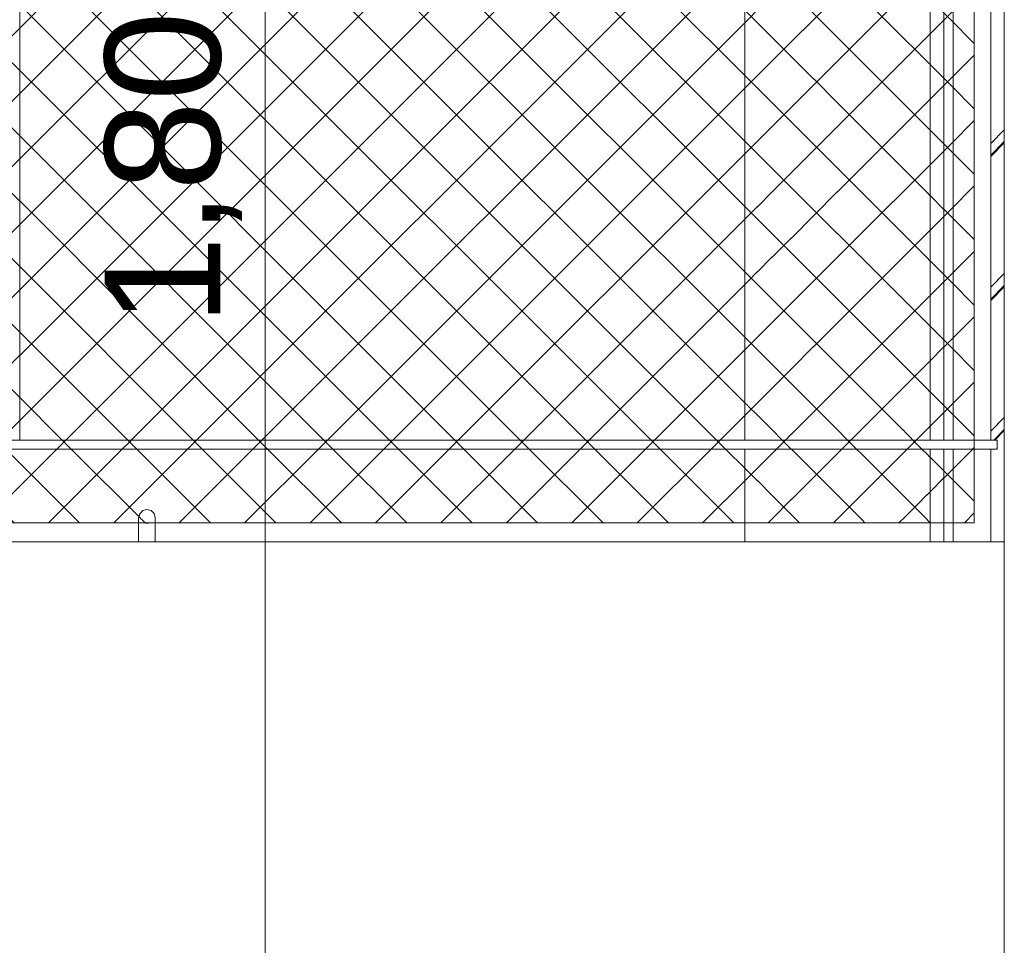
# Model space of a CAD drawing. Header units: millimetres. Extents: x 0 to 1917, y 0 to 847.
# Tile 176 of 230: x 945 to 966, y 678 to 698. Entities that reach past the tile are written whole.
import ezdxf

# ---------------------------------------------------------------- set-up
doc = ezdxf.new("R2010")
doc.units = ezdxf.units.MM
doc.header["$MEASUREMENT"] = 0
doc.set_wipeout_variables(frame=1)
doc.linetypes.add('Wipeout_Contour', pattern=[1000, 0, -1000])
for name, color, linetype in [('Cota.2D', 7, 'Continuous'), ('Interior - Mobiliário', 7, 'Continuous'), ('Linha & Trama.2D', 7, 'Continuous'), ('Parede.ARQ', 7, 'Continuous'), ('Pilar.ARQ', 7, 'Continuous')]:
    doc.layers.add(name, color=color, linetype=linetype)
doc.styles.add('GENERATED_STYLE_1', font='arial.ttf')

msp = doc.modelspace()

# ---------------------------------------------------------------- wipeouts: each hides what was drawn before it
at = {"color": 254, "linetype": 'Wipeout_Contour', "lineweight": 0, "ltscale": 4597.263468}
msp.add_wipeout([(873.044, 689.288), (873.044, 689.088), (965.648, 689.088), (965.648, 689.288)], dxfattribs=at).dxf.layer = 'Interior - Mobiliário'
at = {"color": 254, "linetype": 'Wipeout_Contour', "lineweight": 0, "ltscale": 4564.03643}
msp.add_wipeout([(873.044, 663.088), (965.802, 663.088), (965.802, 687.088), (873.044, 687.088)], dxfattribs=at).dxf.layer = 'Parede.ARQ'

# ---------------------------------------------------------------- next in the draw order: wipeouts: each hides what was drawn before it
at = {"color": 254, "linetype": 'Wipeout_Contour', "lineweight": 0, "ltscale": 4702.312532}
msp.add_wipeout([(944.322, 689.288), (944.522, 689.288), (944.522, 710.688), (944.322, 710.688)], dxfattribs=at).dxf.layer = 'Interior - Mobiliário'
at = {"color": 254, "linetype": 'Wipeout_Contour', "lineweight": 0, "ltscale": 4767.385529}
msp.add_wipeout([(964.496, 689.288), (964.696, 689.288), (964.696, 710.688), (964.496, 710.688)], dxfattribs=at).dxf.layer = 'Interior - Mobiliário'
at = {"color": 254, "linetype": 'Wipeout_Contour', "lineweight": 0, "ltscale": 4739.468294}
msp.add_wipeout([(964.696, 689.088), (964.496, 689.088), (964.496, 687.088), (964.696, 687.088)], dxfattribs=at).dxf.layer = 'Interior - Mobiliário'
at = {"color": 254, "linetype": 'Wipeout_Contour', "lineweight": 0, "ltscale": 4680.291756}
msp.add_wipeout([(947.116, 687.232), (947.093, 687.186), (947.093, 687.088), (947.116, 687.088)], dxfattribs=at).dxf.layer = 'Interior - Mobiliário'
at = {"color": 254, "linetype": 'Wipeout_Contour', "lineweight": 0, "ltscale": 6033.835893}
msp.add_wipeout([(965.802, 769.088), (965.802, 663.088), (965.803, 705.828), (965.852, 705.828), (965.852, 769.088)], dxfattribs=at).dxf.layer = 'Pilar.ARQ'

# ---------------------------------------------------------------- next in the draw order: wipeouts: each hides what was drawn before it
at = {"color": 254, "linetype": 'Wipeout_Contour', "lineweight": 0, "ltscale": 4680.553902}
msp.add_wipeout([(947.18, 687.265), (947.116, 687.232), (947.116, 687.088), (947.18, 687.088)], dxfattribs=at).dxf.layer = 'Interior - Mobiliário'
at = {"color": 254, "linetype": 'Wipeout_Contour', "lineweight": 0, "ltscale": 4725.977077}
msp.add_wipeout([(944.522, 709.088), (944.522, 689.288), (960.197, 689.288), (960.197, 709.088)], dxfattribs=at).dxf.layer = 'Parede.ARQ'
at = {"color": 254, "linetype": 'Wipeout_Contour', "lineweight": 0, "ltscale": 4764.681894}
msp.add_wipeout([(964.197, 689.288), (964.496, 689.288), (964.496, 709.088), (964.197, 709.088)], dxfattribs=at).dxf.layer = 'Parede.ARQ'
at = {"color": 254, "linetype": 'Wipeout_Contour', "lineweight": 0, "ltscale": 4767.133919}
msp.add_wipeout([(964.696, 709.088), (964.696, 689.288), (965.511, 689.288), (965.511, 709.088)], dxfattribs=at).dxf.layer = 'Parede.ARQ'
at = {"color": 254, "linetype": 'Wipeout_Contour', "lineweight": 0, "ltscale": 4738.656343}
msp.add_wipeout([(964.197, 689.088), (964.197, 687.088), (964.496, 687.088), (964.496, 689.088)], dxfattribs=at).dxf.layer = 'Parede.ARQ'
at = {"color": 254, "linetype": 'Wipeout_Contour', "lineweight": 0, "ltscale": 4741.121767}
msp.add_wipeout([(965.511, 689.088), (964.696, 689.088), (964.696, 687.088), (965.511, 687.088)], dxfattribs=at).dxf.layer = 'Parede.ARQ'

# ---------------------------------------------------------------- next in the draw order: linework, layer by layer
at = {"layer": 'Interior - Mobiliário', "color": 124, "linetype": 'Continuous', "lineweight": 0}
for p, q in [((944.522, 689.288), (944.522, 710.688)), ((964.496, 689.288), (964.496, 710.688)), ((964.696, 689.288), (964.696, 710.688)), ((964.496, 687.088), (964.496, 689.088)), ((964.696, 687.088), (964.696, 689.088))]:
    msp.add_line(p, q, dxfattribs=at)
at = {"layer": 'Linha & Trama.2D', "color": 8, "linetype": 'Continuous', "lineweight": 0}
msp.add_line((965.151, 712.458), (965.151, 687.499), dxfattribs=at)

# ---------------------------------------------------------------- next in the draw order: texts
at = {"layer": 'Cota.2D', "color": 7, "linetype": 'Continuous', "lineweight": 0, "insert": (949.325, 691.762), "char_height": 2.5, "width": 6.65145, "attachment_point": 7, "rotation": 90, "style": 'GENERATED_STYLE_1'}
msp.add_mtext('\\A1;1,80', dxfattribs=at)

# ---------------------------------------------------------------- next in the draw order: wipeouts: each hides what was drawn before it
at = {"color": 254, "linetype": 'Wipeout_Contour', "lineweight": 0, "ltscale": 4680.902875}
msp.add_wipeout([(947.27, 687.278), (947.18, 687.265), (947.18, 687.088), (947.27, 687.088)], dxfattribs=at).dxf.layer = 'Interior - Mobiliário'
at = {"color": 254, "linetype": 'Wipeout_Contour', "lineweight": 0, "ltscale": 4760.705685}
msp.add_wipeout([(965.802, 695.996), (965.511, 695.702), (965.511, 695.445), (965.802, 695.739)], dxfattribs=at).dxf.layer = 'Parede.ARQ'
at = {"color": 254, "linetype": 'Wipeout_Contour', "lineweight": 0, "ltscale": 4753.441608}
msp.add_wipeout([(965.511, 692.334), (965.802, 692.628), (965.802, 692.885), (965.511, 692.591)], dxfattribs=at).dxf.layer = 'Parede.ARQ'
at = {"color": 254, "linetype": 'Wipeout_Contour', "lineweight": 0, "ltscale": 5932.45643}
msp.add_wipeout([(965.802, 689.774), (965.511, 689.479), (965.511, 689.288), (965.576, 689.288), (965.802, 689.517)], dxfattribs=at).dxf.layer = 'Parede.ARQ'
at = {"color": 254, "linetype": 'Wipeout_Contour', "lineweight": 0, "ltscale": 4764.088018}
msp.add_wipeout([(964.129, 709.088), (964.129, 689.288), (964.197, 689.288), (964.197, 709.088)], dxfattribs=at).dxf.layer = 'Pilar.ARQ'
at = {"color": 254, "linetype": 'Wipeout_Contour', "lineweight": 0, "ltscale": 4738.05922}
msp.add_wipeout([(964.197, 689.088), (964.129, 689.088), (964.129, 687.088), (964.197, 687.088)], dxfattribs=at).dxf.layer = 'Pilar.ARQ'

# ---------------------------------------------------------------- next in the draw order: wipeouts: each hides what was drawn before it
at = {"color": 254, "linetype": 'Wipeout_Contour', "lineweight": 0, "ltscale": 4680.788041}
msp.add_wipeout([(947.093, 687.186), (947.116, 687.232), (947.116, 687.424), (947.093, 687.359)], dxfattribs=at).dxf.layer = 'Interior - Mobiliário'
at = {"color": 254, "linetype": 'Wipeout_Contour', "lineweight": 0, "ltscale": 4681.200018}
msp.add_wipeout([(947.36, 687.267), (947.27, 687.278), (947.27, 687.088), (947.36, 687.088)], dxfattribs=at).dxf.layer = 'Interior - Mobiliário'
at = {"color": 254, "linetype": 'Wipeout_Contour', "lineweight": 0, "ltscale": 4760.375403}
msp.add_wipeout([(965.511, 695.419), (965.802, 695.713), (965.802, 695.739), (965.511, 695.445)], dxfattribs=at).dxf.layer = 'Parede.ARQ'
at = {"color": 254, "linetype": 'Wipeout_Contour', "lineweight": 0, "ltscale": 4753.112302}
msp.add_wipeout([(965.511, 692.308), (965.802, 692.602), (965.802, 692.628), (965.511, 692.334)], dxfattribs=at).dxf.layer = 'Parede.ARQ'
at = {"color": 254, "linetype": 'Wipeout_Contour', "lineweight": 0, "ltscale": 4745.930161}
msp.add_wipeout([(965.576, 689.288), (965.601, 689.288), (965.802, 689.491), (965.802, 689.517)], dxfattribs=at).dxf.layer = 'Parede.ARQ'
at = {"color": 254, "linetype": 'Wipeout_Contour', "lineweight": 0, "ltscale": 5960.503606}
msp.add_wipeout([(963.929, 689.288), (964.129, 689.288), (964.129, 709.088), (964.083, 709.088), (963.929, 709.088)], dxfattribs=at).dxf.layer = 'Pilar.ARQ'
at = {"color": 254, "linetype": 'Wipeout_Contour', "lineweight": 0, "ltscale": 4737.622976}
msp.add_wipeout([(963.929, 687.088), (964.129, 687.088), (964.129, 689.088), (963.929, 689.088)], dxfattribs=at).dxf.layer = 'Pilar.ARQ'

# ---------------------------------------------------------------- next in the draw order: linework, layer by layer
at = {"layer": 'Pilar.ARQ', "color": 20, "linetype": 'Continuous', "lineweight": 0}
for p, q in [((964.197, 689.288), (964.197, 709.088)), ((964.197, 687.088), (964.197, 689.088))]:
    msp.add_line(p, q, dxfattribs=at)

# ---------------------------------------------------------------- next in the draw order: wipeouts: each hides what was drawn before it
at = {"color": 254, "linetype": 'Wipeout_Contour', "lineweight": 0, "ltscale": 4681.054233}
msp.add_wipeout([(947.116, 687.232), (947.18, 687.265), (947.18, 687.472), (947.116, 687.424)], dxfattribs=at).dxf.layer = 'Interior - Mobiliário'
at = {"color": 254, "linetype": 'Wipeout_Contour', "lineweight": 0, "ltscale": 4681.357172}
msp.add_wipeout([(947.427, 687.234), (947.36, 687.267), (947.36, 687.088), (947.427, 687.088)], dxfattribs=at).dxf.layer = 'Interior - Mobiliário'
at = {"color": 254, "linetype": 'Wipeout_Contour', "lineweight": 0, "ltscale": 8303.044703}
msp.add_wipeout([(965.511, 687.088), (965.802, 687.088), (965.802, 689.491), (965.601, 689.288), (965.648, 689.288), (965.648, 689.088), (965.511, 689.088)], dxfattribs=at).dxf.layer = 'Parede.ARQ'
at = {"color": 254, "linetype": 'Wipeout_Contour', "lineweight": 0, "ltscale": 5959.446742}
msp.add_wipeout([(963.877, 709.088), (963.611, 709.088), (963.611, 689.288), (963.929, 689.288), (963.929, 709.088)], dxfattribs=at).dxf.layer = 'Pilar.ARQ'
at = {"color": 254, "linetype": 'Wipeout_Contour', "lineweight": 0, "ltscale": 4736.780328}
msp.add_wipeout([(963.611, 687.088), (963.929, 687.088), (963.929, 689.088), (963.611, 689.088)], dxfattribs=at).dxf.layer = 'Pilar.ARQ'

# ---------------------------------------------------------------- next in the draw order: linework, layer by layer
at = {"layer": 'Interior - Mobiliário', "color": 124, "linetype": 'Continuous', "lineweight": 0}
msp.add_line((965.648, 689.088), (965.648, 689.288), dxfattribs=at)
at = {"layer": 'Parede.ARQ', "color": 30, "linetype": 'Continuous', "lineweight": 0}
msp.add_line((965.511, 689.088), (965.511, 687.088), dxfattribs=at)

# ---------------------------------------------------------------- next in the draw order: wipeouts: each hides what was drawn before it
at = {"color": 254, "linetype": 'Wipeout_Contour', "lineweight": 0, "ltscale": 4681.390492}
msp.add_wipeout([(947.18, 687.265), (947.27, 687.278), (947.27, 687.49), (947.18, 687.472)], dxfattribs=at).dxf.layer = 'Interior - Mobiliário'
at = {"color": 254, "linetype": 'Wipeout_Contour', "lineweight": 0, "ltscale": 4681.387686}
msp.add_wipeout([(947.453, 687.189), (947.427, 687.234), (947.427, 687.088), (947.453, 687.088)], dxfattribs=at).dxf.layer = 'Interior - Mobiliário'
at = {"color": 254, "linetype": 'Wipeout_Contour', "lineweight": 0, "ltscale": 4749.788623}
msp.add_wipeout([(965.511, 692.308), (965.511, 689.479), (965.802, 689.774), (965.802, 692.602)], dxfattribs=at).dxf.layer = 'Parede.ARQ'
at = {"color": 254, "linetype": 'Wipeout_Contour', "lineweight": 0, "ltscale": 4761.631043}
msp.add_wipeout([(963.197, 709.088), (963.197, 689.288), (963.611, 689.288), (963.611, 709.088)], dxfattribs=at).dxf.layer = 'Pilar.ARQ'
at = {"color": 254, "linetype": 'Wipeout_Contour', "lineweight": 0, "ltscale": 4735.588801}
msp.add_wipeout([(963.611, 689.088), (963.197, 689.088), (963.197, 687.088), (963.611, 687.088)], dxfattribs=at).dxf.layer = 'Pilar.ARQ'

# ---------------------------------------------------------------- next in the draw order: linework, layer by layer
at = {"layer": 'Parede.ARQ', "color": 30, "linetype": 'Continuous', "lineweight": 0}
for p, q in [((965.511, 689.479), (965.802, 689.774)), ((965.802, 689.517), (965.576, 689.288)), ((965.802, 689.491), (965.601, 689.288))]:
    msp.add_line(p, q, dxfattribs=at)

# ---------------------------------------------------------------- next in the draw order: wipeouts: each hides what was drawn before it
at = {"color": 254, "linetype": 'Wipeout_Contour', "lineweight": 0, "ltscale": 4681.173992}
msp.add_wipeout([(947.093, 687.359), (947.116, 687.424), (947.116, 687.571), (947.093, 687.492)], dxfattribs=at).dxf.layer = 'Interior - Mobiliário'
at = {"color": 254, "linetype": 'Wipeout_Contour', "lineweight": 0, "ltscale": 4681.685646}
msp.add_wipeout([(947.27, 687.278), (947.36, 687.267), (947.36, 687.474), (947.27, 687.49)], dxfattribs=at).dxf.layer = 'Interior - Mobiliário'
at = {"color": 254, "linetype": 'Wipeout_Contour', "lineweight": 0, "ltscale": 4757.041855}
msp.add_wipeout([(965.511, 692.591), (965.802, 692.885), (965.802, 695.713), (965.511, 695.419)], dxfattribs=at).dxf.layer = 'Parede.ARQ'
at = {"color": 254, "linetype": 'Wipeout_Contour', "lineweight": 0, "ltscale": 5956.381076}
msp.add_wipeout([(962.908, 709.088), (962.715, 709.088), (962.715, 689.288), (963.197, 689.288), (963.197, 709.088)], dxfattribs=at).dxf.layer = 'Pilar.ARQ'
at = {"color": 254, "linetype": 'Wipeout_Contour', "lineweight": 0, "ltscale": 4734.129708}
msp.add_wipeout([(962.715, 687.088), (963.197, 687.088), (963.197, 689.088), (962.715, 689.088)], dxfattribs=at).dxf.layer = 'Pilar.ARQ'

# ---------------------------------------------------------------- next in the draw order: linework, layer by layer
at = {"layer": 'Parede.ARQ', "color": 30, "linetype": 'Continuous', "lineweight": 0}
for p, q in [((965.511, 692.591), (965.802, 692.885)), ((965.802, 692.628), (965.511, 692.334)), ((965.802, 692.602), (965.511, 692.308))]:
    msp.add_line(p, q, dxfattribs=at)

# ---------------------------------------------------------------- next in the draw order: wipeouts: each hides what was drawn before it
at = {"color": 254, "linetype": 'Wipeout_Contour', "lineweight": 0, "ltscale": 4681.47147}
msp.add_wipeout([(947.116, 687.424), (947.18, 687.472), (947.18, 687.63), (947.116, 687.571)], dxfattribs=at).dxf.layer = 'Interior - Mobiliário'
at = {"color": 254, "linetype": 'Wipeout_Contour', "lineweight": 0, "ltscale": 4681.857279}
msp.add_wipeout([(947.36, 687.267), (947.427, 687.234), (947.427, 687.428), (947.36, 687.474)], dxfattribs=at).dxf.layer = 'Interior - Mobiliário'
at = {"color": 254, "linetype": 'Wipeout_Contour', "lineweight": 0, "ltscale": 4764.316551}
msp.add_wipeout([(965.511, 695.702), (965.802, 695.996), (965.802, 698.825), (965.511, 698.53)], dxfattribs=at).dxf.layer = 'Parede.ARQ'
at = {"color": 254, "linetype": 'Wipeout_Contour', "lineweight": 0, "ltscale": 5954.208883}
msp.add_wipeout([(962.197, 709.088), (962.197, 689.288), (962.715, 689.288), (962.715, 709.088), (962.603, 709.088)], dxfattribs=at).dxf.layer = 'Pilar.ARQ'
at = {"color": 254, "linetype": 'Wipeout_Contour', "lineweight": 0, "ltscale": 4732.502583}
msp.add_wipeout([(962.715, 689.088), (962.197, 689.088), (962.197, 687.088), (962.715, 687.088)], dxfattribs=at).dxf.layer = 'Pilar.ARQ'

# ---------------------------------------------------------------- next in the draw order: linework, layer by layer
at = {"layer": 'Parede.ARQ', "color": 30, "linetype": 'Continuous', "lineweight": 0}
for p, q in [((965.511, 709.088), (965.511, 689.288)), ((965.511, 695.702), (965.802, 695.996)), ((965.802, 695.739), (965.511, 695.445)), ((965.802, 695.713), (965.511, 695.419))]:
    msp.add_line(p, q, dxfattribs=at)
at = {"layer": 'Pilar.ARQ', "color": 20, "linetype": 'Continuous', "lineweight": 0}
msp.add_line((965.802, 663.088), (965.802, 769.088), dxfattribs=at)

# ---------------------------------------------------------------- next in the draw order: wipeouts: each hides what was drawn before it
at = {"color": 254, "linetype": 'Wipeout_Contour', "lineweight": 0, "ltscale": 4681.82483}
msp.add_wipeout([(947.18, 687.472), (947.27, 687.49), (947.27, 687.652), (947.18, 687.63)], dxfattribs=at).dxf.layer = 'Interior - Mobiliário'
at = {"color": 254, "linetype": 'Wipeout_Contour', "lineweight": 0, "ltscale": 4681.884108}
msp.add_wipeout([(947.427, 687.234), (947.453, 687.189), (947.453, 687.364), (947.427, 687.428)], dxfattribs=at).dxf.layer = 'Interior - Mobiliário'
at = {"color": 254, "linetype": 'Wipeout_Contour', "lineweight": 0, "ltscale": 4756.886616}
msp.add_wipeout([(961.679, 709.088), (961.679, 689.288), (962.197, 689.288), (962.197, 709.088)], dxfattribs=at).dxf.layer = 'Pilar.ARQ'
at = {"color": 254, "linetype": 'Wipeout_Contour', "lineweight": 0, "ltscale": 4730.818372}
msp.add_wipeout([(962.197, 689.088), (961.679, 689.088), (961.679, 687.088), (962.197, 687.088)], dxfattribs=at).dxf.layer = 'Pilar.ARQ'

# ---------------------------------------------------------------- next in the draw order: wipeouts: each hides what was drawn before it
at = {"color": 254, "linetype": 'Wipeout_Contour', "lineweight": 0, "ltscale": 4681.45138}
msp.add_wipeout([(947.116, 687.664), (947.093, 687.576), (947.093, 687.492), (947.116, 687.571)], dxfattribs=at).dxf.layer = 'Interior - Mobiliário'
at = {"color": 254, "linetype": 'Wipeout_Contour', "lineweight": 0, "ltscale": 4682.120468}
msp.add_wipeout([(947.27, 687.49), (947.36, 687.474), (947.36, 687.633), (947.27, 687.652)], dxfattribs=at).dxf.layer = 'Interior - Mobiliário'
at = {"color": 254, "linetype": 'Wipeout_Contour', "lineweight": 0, "ltscale": 5950.35006}
msp.add_wipeout([(961.273, 709.088), (961.197, 709.088), (961.197, 689.288), (961.679, 689.288), (961.679, 709.088)], dxfattribs=at).dxf.layer = 'Pilar.ARQ'
at = {"color": 254, "linetype": 'Wipeout_Contour', "lineweight": 0, "ltscale": 4729.191848}
msp.add_wipeout([(961.197, 689.088), (961.197, 687.088), (961.679, 687.088), (961.679, 689.088)], dxfattribs=at).dxf.layer = 'Pilar.ARQ'

# ---------------------------------------------------------------- next in the draw order: wipeouts: each hides what was drawn before it
at = {"color": 254, "linetype": 'Wipeout_Contour', "lineweight": 0, "ltscale": 4681.769531}
msp.add_wipeout([(947.116, 687.571), (947.18, 687.63), (947.18, 687.729), (947.116, 687.664)], dxfattribs=at).dxf.layer = 'Interior - Mobiliário'
at = {"color": 254, "linetype": 'Wipeout_Contour', "lineweight": 0, "ltscale": 4682.276018}
msp.add_wipeout([(947.36, 687.474), (947.427, 687.428), (947.427, 687.576), (947.36, 687.633)], dxfattribs=at).dxf.layer = 'Interior - Mobiliário'
at = {"color": 254, "linetype": 'Wipeout_Contour', "lineweight": 0, "ltscale": 5948.347612}
msp.add_wipeout([(960.783, 709.088), (960.783, 689.288), (961.197, 689.288), (961.197, 709.088), (961.033, 709.088)], dxfattribs=at).dxf.layer = 'Pilar.ARQ'
at = {"color": 254, "linetype": 'Wipeout_Contour', "lineweight": 0, "ltscale": 4727.7338}
msp.add_wipeout([(960.783, 689.088), (960.783, 687.088), (961.197, 687.088), (961.197, 689.088)], dxfattribs=at).dxf.layer = 'Pilar.ARQ'

# ---------------------------------------------------------------- next in the draw order: wipeouts: each hides what was drawn before it
at = {"color": 254, "linetype": 'Wipeout_Contour', "lineweight": 0, "ltscale": 4682.132728}
msp.add_wipeout([(947.18, 687.729), (947.18, 687.63), (947.27, 687.652), (947.27, 687.754)], dxfattribs=at).dxf.layer = 'Interior - Mobiliário'
at = {"color": 254, "linetype": 'Wipeout_Contour', "lineweight": 0, "ltscale": 4682.272279}
msp.add_wipeout([(947.427, 687.428), (947.453, 687.364), (947.453, 687.498), (947.427, 687.576)], dxfattribs=at).dxf.layer = 'Interior - Mobiliário'
at = {"color": 254, "linetype": 'Wipeout_Contour', "lineweight": 0, "ltscale": 4752.63508}
msp.add_wipeout([(960.465, 709.088), (960.465, 689.288), (960.783, 689.288), (960.783, 709.088)], dxfattribs=at).dxf.layer = 'Pilar.ARQ'
at = {"color": 254, "linetype": 'Wipeout_Contour', "lineweight": 0, "ltscale": 4726.543492}
msp.add_wipeout([(960.783, 689.088), (960.465, 689.088), (960.465, 687.088), (960.783, 687.088)], dxfattribs=at).dxf.layer = 'Pilar.ARQ'

# ---------------------------------------------------------------- next in the draw order: wipeouts: each hides what was drawn before it
at = {"color": 254, "linetype": 'Wipeout_Contour', "lineweight": 0, "ltscale": 4681.609711}
msp.add_wipeout([(947.093, 687.576), (947.116, 687.664), (947.116, 687.695), (947.093, 687.604)], dxfattribs=at).dxf.layer = 'Interior - Mobiliário'
at = {"color": 254, "linetype": 'Wipeout_Contour', "lineweight": 0, "ltscale": 4682.428532}
msp.add_wipeout([(947.27, 687.652), (947.36, 687.633), (947.36, 687.732), (947.27, 687.754)], dxfattribs=at).dxf.layer = 'Interior - Mobiliário'
at = {"color": 254, "linetype": 'Wipeout_Contour', "lineweight": 0, "ltscale": 4751.798119}
msp.add_wipeout([(960.265, 709.088), (960.265, 689.288), (960.465, 689.288), (960.465, 709.088)], dxfattribs=at).dxf.layer = 'Pilar.ARQ'

# ---------------------------------------------------------------- next in the draw order: wipeouts: each hides what was drawn before it
at = {"color": 254, "linetype": 'Wipeout_Contour', "lineweight": 0, "ltscale": 4681.934637}
msp.add_wipeout([(947.116, 687.664), (947.18, 687.729), (947.18, 687.762), (947.116, 687.695)], dxfattribs=at).dxf.layer = 'Interior - Mobiliário'
at = {"color": 254, "linetype": 'Wipeout_Contour', "lineweight": 0, "ltscale": 4682.574949}
msp.add_wipeout([(947.36, 687.732), (947.36, 687.633), (947.427, 687.576), (947.427, 687.669)], dxfattribs=at).dxf.layer = 'Interior - Mobiliário'
at = {"color": 254, "linetype": 'Wipeout_Contour', "lineweight": 0, "ltscale": 4751.364934}
msp.add_wipeout([(960.197, 709.088), (960.197, 689.288), (960.265, 689.288), (960.265, 709.088)], dxfattribs=at).dxf.layer = 'Pilar.ARQ'

# ---------------------------------------------------------------- next in the draw order: linework, layer by layer
at = {"layer": 'Interior - Mobiliário', "color": 124, "linetype": 'Continuous', "lineweight": 0}
msp.add_line((873.044, 689.288), (965.648, 689.288), dxfattribs=at)
at = {"layer": 'Pilar.ARQ', "color": 20, "linetype": 'Continuous', "lineweight": 0}
msp.add_line((960.197, 689.288), (960.197, 709.088), dxfattribs=at)

# ---------------------------------------------------------------- next in the draw order: wipeouts: each hides what was drawn before it
at = {"color": 254, "linetype": 'Wipeout_Contour', "lineweight": 0, "ltscale": 4682.295439}
msp.add_wipeout([(947.18, 687.729), (947.27, 687.754), (947.27, 687.788), (947.18, 687.762)], dxfattribs=at).dxf.layer = 'Interior - Mobiliário'
at = {"color": 254, "linetype": 'Wipeout_Contour', "lineweight": 0, "ltscale": 4682.551113}
msp.add_wipeout([(947.427, 687.669), (947.427, 687.576), (947.453, 687.498), (947.453, 687.582)], dxfattribs=at).dxf.layer = 'Interior - Mobiliário'

# ---------------------------------------------------------------- next in the draw order: wipeouts: each hides what was drawn before it
at = {"color": 254, "linetype": 'Wipeout_Contour', "lineweight": 0, "ltscale": 4682.590508}
msp.add_wipeout([(947.27, 687.754), (947.36, 687.732), (947.36, 687.765), (947.27, 687.788)], dxfattribs=at).dxf.layer = 'Interior - Mobiliário'

# ---------------------------------------------------------------- next in the draw order: wipeouts: each hides what was drawn before it
at = {"color": 254, "linetype": 'Wipeout_Contour', "lineweight": 0, "ltscale": 4682.739963}
msp.add_wipeout([(947.36, 687.732), (947.427, 687.669), (947.427, 687.7), (947.36, 687.765)], dxfattribs=at).dxf.layer = 'Interior - Mobiliário'

# ---------------------------------------------------------------- next in the draw order: wipeouts: each hides what was drawn before it
at = {"color": 254, "linetype": 'Wipeout_Contour', "lineweight": 0, "ltscale": 4682.70985}
msp.add_wipeout([(947.427, 687.669), (947.453, 687.582), (947.453, 687.611), (947.427, 687.7)], dxfattribs=at).dxf.layer = 'Interior - Mobiliário'

# ---------------------------------------------------------------- next in the draw order: wipeouts: each hides what was drawn before it
at = {"color": 254, "linetype": 'Wipeout_Contour', "lineweight": 0, "ltscale": 15199.350133}
msp.add_wipeout([(924.348, 687.088), (947.093, 687.088), (947.093, 687.604), (947.116, 687.695), (947.18, 687.762), (947.27, 687.788), (947.36, 687.765), (947.427, 687.7), (947.453, 687.611), (947.453, 687.088), (960.197, 687.088), (960.197, 689.088), (924.348, 689.088)], dxfattribs=at).dxf.layer = 'Parede.ARQ'

# ---------------------------------------------------------------- next in the draw order: linework, layer by layer
at = {"layer": 'Cota.2D', "color": 7, "linetype": 'Continuous', "lineweight": 0}
msp.add_line((949.825, 677.088), (949.825, 713.088), dxfattribs=at)
at = {"layer": 'Interior - Mobiliário', "color": 6, "linetype": 'Continuous', "lineweight": 0}
for p, q in [((947.093, 687.604), (947.116, 687.695)), ((947.093, 687.576), (947.093, 687.604)), ((947.116, 687.695), (947.18, 687.762)), ((947.18, 687.762), (947.27, 687.788)), ((947.27, 687.788), (947.36, 687.765)), ((947.36, 687.765), (947.427, 687.7)), ((947.427, 687.7), (947.453, 687.611)), ((947.453, 687.582), (947.453, 687.611)), ((947.093, 687.492), (947.093, 687.576)), ((947.093, 687.359), (947.093, 687.492)), ((947.453, 687.498), (947.453, 687.582)), ((947.453, 687.364), (947.453, 687.498)), ((947.093, 687.186), (947.093, 687.359)), ((947.093, 687.088), (947.093, 687.186)), ((947.453, 687.189), (947.453, 687.364)), ((947.453, 687.088), (947.453, 687.189))]:
    msp.add_line(p, q, dxfattribs=at)

# ---------------------------------------------------------------- next in the draw order: wipeouts: each hides what was drawn before it
at = {"color": 254, "linetype": 'Wipeout_Contour', "lineweight": 0, "ltscale": 4725.701931}
msp.add_wipeout([(960.465, 689.088), (960.265, 689.088), (960.265, 687.088), (960.465, 687.088)], dxfattribs=at).dxf.layer = 'Pilar.ARQ'

# ---------------------------------------------------------------- next in the draw order: wipeouts: each hides what was drawn before it
at = {"color": 254, "linetype": 'Wipeout_Contour', "lineweight": 0, "ltscale": 4725.266365}
msp.add_wipeout([(960.265, 689.088), (960.197, 689.088), (960.197, 687.088), (960.265, 687.088)], dxfattribs=at).dxf.layer = 'Pilar.ARQ'

# ---------------------------------------------------------------- next in the draw order: hatches: boundary and pattern name
at = {"layer": 'Linha & Trama.2D', "linetype": 'Continuous', "lineweight": 0}
h = msp.add_hatch(dxfattribs=at)
h.set_pattern_fill('GRELHA_5X5_DIAGONAL_0002', color=30, style=0, pattern_type=2)
h.set_pattern_definition([(45, (640.7151, 663.0876), (-0.7071068, 0.7071068), []), (135, (640.7151, 663.0876), (0.7071068, 0.7071068), [])])
h.paths.add_polyline_path([(842.893, 712.458), (842.893, 705.062), (874.044, 705.062), (874.044, 687.499), (894.519, 687.499), (965.151, 687.499), (965.151, 712.458), (875.873, 712.458)])
h.paths.add_polyline_path([(896.444, 689.37), (896.827, 689.665), (897.145, 689.797)], flags=0)
h.paths.add_polyline_path([(897.255, 690.08), (897.283, 690.287), (897.323, 690.257), (897.305, 689.863)], flags=0)
h.paths.add_polyline_path([(897.323, 690.257), (897.307, 690.756), (897.346, 690.742)], flags=0)

# ---------------------------------------------------------------- next in the draw order: linework, layer by layer
at = {"layer": 'Interior - Mobiliário', "color": 124, "linetype": 'Continuous', "lineweight": 0}
msp.add_line((873.044, 689.088), (965.648, 689.088), dxfattribs=at)
at = {"layer": 'Linha & Trama.2D', "color": 8, "linetype": 'Continuous', "lineweight": 0}
msp.add_line((965.151, 687.499), (894.519, 687.499), dxfattribs=at)
at = {"layer": 'Parede.ARQ', "color": 7, "linetype": 'Continuous', "lineweight": 0}
msp.add_line((965.802, 687.088), (873.044, 687.088), dxfattribs=at)
at = {"layer": 'Pilar.ARQ', "color": 20, "linetype": 'Continuous', "lineweight": 0}
msp.add_line((960.197, 687.088), (960.197, 689.088), dxfattribs=at)

doc.saveas('drawing.dxf')
